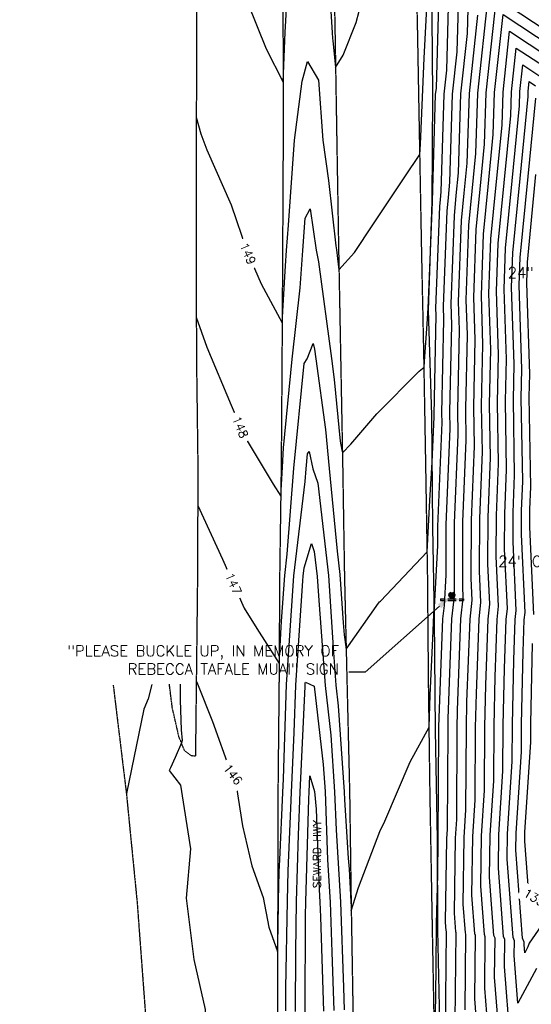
# Model space of a CAD drawing. Header units: feet. Extents: x 351431 to 355879, y 310968 to 329728.
# Tile 6 of 254: x 353309 to 353544, y 312870 to 313323. Entities that reach past the tile are written whole.
import ezdxf

# ---------------------------------------------------------------- set-up
doc = ezdxf.new("R2010")
doc.units = ezdxf.units.FT
doc.header["$MEASUREMENT"] = 0
doc.linetypes.add('D25', pattern=[0.375, 0.25, -0.125])
for name, color, linetype in [('ELTCH-EG2', 253, 'Continuous'), ('ELTCN-EG2', 251, 'Continuous'), ('ELYSP', 1, 'D25'), ('ELYSS', 2, 'Continuous'), ('ESFS', 153, 'Continuous'), ('ESMask', 155, 'Continuous'), ('ETFS', 6, 'Continuous'), ('ETRC', 2, 'Continuous'), ('ETTC', 252, 'Continuous'), ('ETUD', 4, 'Continuous')]:
    doc.layers.add(name, color=color, linetype=linetype)
doc.styles.add('ANNO-TOPO', font='simplex.shx')
doc.styles.add('L180', font='simplex.shx', dxfattribs={"height": 3.6})
doc.styles.add('L80', font='simplex', dxfattribs={"height": 4})

# ---------------------------------------------------------------- blocks, each defined once
blk = doc.blocks.new('ESIPUBSIGN')
at = {"layer": 'ESMask'}
h = blk.add_hatch(color=256, dxfattribs=at)
edge = h.paths.add_edge_path()
edge.add_arc((0, 0), 0.03, 90, 450)
for p, q in [((-0.03, 0.1047), (-0.0447, 0.1047)), ((-0.0447, 0.1047), (-0.0447, 0.066)), ((-0.03, 0.1047), (-0.03, 0.066)), ((-0.0447, 0.0381), (-0.0447, -0.0393)), ((-0.03, 0.0381), (-0.03, -0.0393)), ((-0.0447, -0.0672), (-0.0447, -0.1059)), ((-0.03, -0.0672), (-0.03, -0.1059)), ((-0.03, -0.1059), (-0.0447, -0.1059))]:
    blk.add_line(p, q)
for start, end in [(144.23142, 216.35632), (17.97024, 107.04945), (253.53828, 340.78828)]:
    blk.add_arc((0, 0), 0.03, start, end)
blk.add_solid([(-0.0447, -0.1059), (-0.03, -0.1059), (-0.0447, 0.1047), (-0.03, 0.1047)], dxfattribs=at)

msp = doc.modelspace()

# ---------------------------------------------------------------- linework, layer by layer
at = {"layer": 'ELTCH-EG2', "flags": 128}
for points, elevation in [([(353389.86, 313186.24), (353394.75, 313172.53), (353405.87, 313145.86), (353410.24, 313135.35), (353412.26, 313131), (353425.16, 313109.48), (353428.64, 313103.96), (353429.44, 313117.3), (353429.97, 313126.29), (353433.86, 313166.96), (353437.51, 313199.81), (353438.85, 313217.02), (353439.94, 313231.84), (353442.2, 313236.13), (353444.9, 313217.06), (353446.06, 313211.83), (353451.93, 313167.34), (353453.26, 313157.57), (353455.9, 313129.29), (353456.76, 313125.1), (353456.96, 313123.9), (353460.81, 313127.96), (353472.75, 313141.85), (353492.24, 313161.49), (353494.52, 313163.31), (353494.67, 313166), (353495.94, 313183.28), (353496.43, 313190.43), (353497.04, 313205.11), (353498.3, 313239.32), (353498.32, 313239.46), (353498.33, 313239.61), (353499.81, 313288.67), (353500.13, 313291.57), (353501.54, 313341.86)], 148), ([(353390.5, 313099.66), (353401.91, 313075), (353411.92, 313052.48), (353417.59, 313043.18), (353427.89, 313027.07), (353428.24, 313032.2), (353429.04, 313046.55), (353430.45, 313067.55), (353431.61, 313077.31), (353434.7, 313116.93), (353439.45, 313164.98), (353440.81, 313167.08), (353443.6, 313174.18), (353444.18, 313171.57), (353444.76, 313167.16), (353449.2, 313134.66), (353450.87, 313116.72), (353454.61, 313078.66), (353455.86, 313067.99), (353457.26, 313045.68), (353457.72, 313040.13), (353458.7, 313033.54), (353473.62, 313054.81), (353474.07, 313055.35), (353474.51, 313055.71), (353495.96, 313078.33), (353497.07, 313102.02), (353498.22, 313119.64), (353499.07, 313140.47), (353499.05, 313141.4), (353500.04, 313187.3), (353499.94, 313190.46), (353501.67, 313237.2), (353501.98, 313240.42), (353502.33, 313243.99), (353503.68, 313288.81), (353504.89, 313299.98), (353506.04, 313341.06)], 147), ([(353389.85, 313278.24), (353391.96, 313270.57), (353394.74, 313263.23), (353405.93, 313237.92), (353413.02, 313216.82), (353419.58, 313201.69), (353429.28, 313183.77), (353430.48, 313204.91), (353430.8, 313209.95), (353431.34, 313216.93), (353432.2, 313228.65), (353435.03, 313267.67), (353438.43, 313294.9), (353440.89, 313303.87), (353446, 313295.36), (353448.05, 313267.78), (353450.53, 313249.16), (353453.97, 313219.2), (353454.2, 313217.28), (353455.18, 313209.29), (353455.38, 313208.04), (353462.5, 313216.09), (353470.91, 313228.85), (353485.72, 313250.85), (353492.59, 313261.21), (353492.8, 313265.92), (353492.97, 313269.37), (353494.46, 313305.44), (353495.99, 313334.77)], 149), ([(353508.84, 312862.72), (353509.24, 312903.2), (353509.08, 312903.57), (353508.44, 312912.14), (353508.92, 312946.7), (353509.48, 312955.23), (353509.73, 312997.09), (353509.91, 313005.52), (353511.43, 313047.52), (353512.51, 313057.07), (353512.24, 313062.68), (353512.36, 313092.23), (353513.88, 313129.74), (353513.64, 313144.17), (353514.37, 313178.25), (353513.84, 313194.33), (353515.11, 313228.69), (353516.62, 313244.27), (353518.31, 313261.53), (353519.15, 313289.38), (353523.94, 313333.6)], 143), ([(353513.35, 312867.72), (353513.7, 312902.58), (353513.46, 312903.15), (353512.47, 312916.28), (353512.9, 312947.03), (353513.73, 312959.68), (353513.96, 312997.37), (353514.2, 313009.35), (353515.59, 313047.46), (353516.56, 313056.13), (353516.09, 313066.07), (353516.2, 313092.94), (353517.58, 313127.05), (353517.28, 313144.87), (353517.95, 313175.99), (353517.32, 313195.3), (353518.47, 313226.57), (353520.28, 313245.24), (353522.3, 313265.92), (353523.01, 313289.52), (353527.76, 313333.31), (353555.89, 313314.71)], 142), ([(353504.32, 312857.72), (353504.78, 312903.82), (353504.7, 312903.99), (353504.4, 312908.01), (353504.94, 312946.36), (353505.23, 312950.78), (353505.51, 312996.81), (353505.61, 313001.7), (353507.27, 313047.57), (353508.45, 313058.01), (353508.39, 313059.3), (353508.52, 313091.51), (353510.18, 313132.42), (353509.99, 313143.48), (353510.79, 313180.51), (353510.37, 313193.37), (353511.75, 313230.82), (353512.96, 313243.31), (353514.31, 313257.15), (353515.28, 313289.23), (353519.18, 313325.19)], 144), ([(353519.26, 312854.58), (353517.87, 312872.72), (353518.16, 312901.96), (353517.84, 312902.73), (353516.5, 312920.42), (353516.88, 312947.37), (353517.98, 312964.13), (353518.18, 312997.65), (353518.5, 313013.18), (353519.74, 313047.41), (353520.62, 313055.19), (353519.94, 313069.45), (353520.04, 313093.65), (353521.29, 313124.37), (353520.93, 313145.56), (353521.54, 313173.72), (353520.8, 313196.27), (353521.84, 313224.44), (353523.94, 313246.2), (353526.29, 313270.3), (353526.88, 313289.66), (353530.77, 313325.58), (353553.85, 313310.32)], 141), ([(353529.07, 312854.32), (353526.9, 312882.71), (353527.08, 312900.73), (353526.6, 312901.88), (353524.57, 312928.69), (353524.85, 312948.04), (353526.48, 312973.02), (353526.63, 312998.22), (353527.1, 313020.83), (353528.06, 313047.29), (353528.74, 313053.31), (353527.65, 313076.22), (353527.72, 313095.07), (353528.69, 313119), (353528.22, 313146.95), (353528.7, 313169.2), (353527.75, 313198.21), (353528.56, 313220.19), (353531.26, 313248.13), (353534.28, 313279.07), (353534.61, 313289.95), (353536.8, 313310.12), (353549.76, 313301.55)], 139), ([(353533.98, 312854.19), (353531.42, 312887.71), (353531.54, 312900.11), (353530.98, 312901.46), (353528.61, 312932.83), (353528.83, 312948.38), (353530.73, 312977.47), (353530.86, 312998.5), (353531.4, 313024.66), (353532.21, 313047.24), (353532.79, 313052.37), (353531.5, 313079.61), (353531.56, 313095.78), (353532.4, 313116.32), (353531.86, 313147.64), (353532.28, 313166.94), (353531.22, 313199.17), (353531.92, 313218.06), (353534.92, 313249.09), (353538.28, 313283.46), (353538.48, 313290.09), (353539.81, 313302.39), (353547.72, 313297.16)], 138), ([(353546.18, 312886.73), (353537.61, 312870.82), (353535.93, 312892.71), (353536, 312899.49), (353535.36, 312901.04), (353532.64, 312936.96), (353532.81, 312948.72), (353534.98, 312981.92), (353535.08, 312998.78), (353535.69, 313028.49), (353536.37, 313047.18), (353536.85, 313051.44), (353535.35, 313082.99), (353535.41, 313096.49), (353536.1, 313113.64), (353535.51, 313148.34), (353535.86, 313164.68), (353534.7, 313200.14), (353535.28, 313215.94), (353538.58, 313250.05), (353542.27, 313287.84), (353542.35, 313290.23), (353542.83, 313294.66), (353545.67, 313292.78)], 137), ([(353561.3, 312925.26), (353542.75, 312898.41), (353542.2, 312896.69), (353540.74, 312893.97), (353540.45, 312897.71), (353540.46, 312898.87), (353539.74, 312900.62), (353536.68, 312941.1), (353536.79, 312949.05), (353539.23, 312986.37), (353539.31, 312999.06), (353539.99, 313032.31), (353540.53, 313047.13), (353540.91, 313050.5), (353539.2, 313086.38), (353539.25, 313097.2), (353539.8, 313110.95), (353539.16, 313149.03), (353539.45, 313162.41), (353538.17, 313201.11), (353538.64, 313213.81), (353542.24, 313251.02), (353545.76, 313287)], 136), ([(353369.36, 313017.34), (353367.78, 313010.77), (353365.73, 313005.99), (353357.73, 312967.21)], 144), ([(353435.4, 312867.02), (353435.57, 312894.34), (353435.94, 312917.61), (353436.8, 312948.26), (353437.61, 312967.76), (353439.83, 313016.43)], 144)]:
    msp.add_lwpolyline(points, dxfattribs=dict(at, elevation=elevation))
at = {"layer": 'ELTCN-EG2', "flags": 128}
for points, elevation in [([(353413.3, 313331.06), (353421.93, 313309.76), (353429.7, 313294.41), (353430.64, 313317.46), (353433.62, 313367.75)], 150), ([(353450.26, 313349.15), (353452.25, 313317.29), (353452.49, 313314.48), (353452.6, 313313.57), (353453.82, 313301.15), (353457.28, 313306.78), (353463.26, 313321.79), (353466.1, 313332.38)], 150), ([(353499.68, 312864.89), (353499.99, 312886.74), (353500.27, 312907.3), (353500.74, 312929.99), (353500.96, 312946.03), (353500.98, 312946.33), (353501.28, 312996.53), (353501.31, 312997.87), (353503.12, 313047.63), (353503.8, 313053.68), (353504.58, 313067.76), (353504.68, 313090.8), (353506.47, 313135.1), (353506.34, 313142.79), (353507.21, 313182.77), (353506.89, 313192.4), (353508.39, 313232.94), (353509.3, 313242.35), (353510.32, 313252.76), (353511.41, 313289.09), (353514.41, 313316.79), (353515.05, 313339.45)], 145), ([(353524.17, 312854.45), (353522.39, 312877.72), (353522.62, 312901.34), (353522.22, 312902.31), (353520.54, 312924.55), (353520.87, 312947.71), (353522.23, 312968.57), (353522.41, 312997.93), (353522.8, 313017.01), (353523.9, 313047.35), (353524.68, 313054.25), (353523.8, 313072.84), (353523.88, 313094.36), (353524.99, 313121.69), (353524.57, 313146.25), (353525.12, 313171.46), (353524.27, 313197.24), (353525.2, 313222.31), (353527.6, 313247.16), (353530.29, 313274.69), (353530.75, 313289.8), (353533.79, 313317.85), (353551.8, 313305.93)], 140), ([(353544.97, 313049.56), (353543.05, 313089.76), (353543.09, 313097.92), (353543.51, 313108.27), (353542.8, 313149.72), (353543.03, 313160.15), (353541.65, 313202.08), (353542.01, 313211.68), (353545.9, 313251.98)], 135), ([(353547.54, 312917.94), (353542.55, 312920.93), (353540.71, 312945.24), (353540.77, 312949.39), (353543.48, 312990.82), (353543.53, 312999.34), (353544.29, 313036.14)], 135), ([(353382.45, 313017.46), (353382.52, 313010.13), (353382.93, 312996.54), (353383.37, 312991.57), (353383, 312990.52), (353380.18, 312983.79), (353378, 312979.03), (353377.43, 312977.85), (353382.67, 312971.02), (353387.12, 312941.75), (353385.2, 312919.1), (353388.65, 312890.9), (353393.86, 312867.93), (353392.51, 312845.54), (353393.78, 312815.96), (353390.87, 312790.59), (353389.84, 312763.69), (353385.18, 312730.54), (353381.98, 312714.82), (353374.27, 312685.78)], 145), ([(353431, 312867.19), (353431.06, 312877.75), (353431.7, 312917.89), (353432.09, 312931.7), (353433.58, 312967.72), (353434.84, 312995.23)], 145)]:
    msp.add_lwpolyline(points, dxfattribs=dict(at, elevation=elevation))
at = {"layer": 'ELYSP', "flags": 128}
for points in [[(353363.63, 314543.76), (353369.7, 314594.22), (353375.22, 314644.35), (353381.12, 314694.33), (353383.92, 314702.5), (353385.3, 314705.51), (353386.8, 314705.65), (353388.76, 314703.41), (353389.91, 314700.88), (353389.93, 314693.91), (353389.58, 314643.91), (353389.46, 314593.67), (353387.6, 314543.71), (353387.98, 314493.65), (353387.67, 314443.45), (353387.49, 314393.26), (353387.35, 314343.24), (353387.38, 314293.43), (353387.58, 314242.91), (353387.97, 314192.9), (353388.06, 314142.55), (353388.84, 314117.44), (353388.61, 314067.42), (353388.75, 314017.23), (353389.15, 313966.66), (353389.69, 313917.46), (353391.13, 313867.25), (353391.16, 313817.4), (353391.19, 313767.44), (353391.18, 313717.2), (353391.31, 313667.63), (353390.75, 313617.45), (353390.17, 313567.6), (353390.04, 313516.92), (353390.27, 313467.54), (353390.01, 313417.42), (353390.07, 313367.61), (353389.94, 313317.14), (353389.83, 313267.51), (353389.77, 313217.23), (353389.91, 313167.47), (353390.56, 313117.06), (353390.39, 313067.22), (353389.82, 313017.4), (353389.45, 312984.33), (353387.53, 312984.58), (353384.44, 312986.94), (353381.87, 312993.35), (353378.87, 313006.5), (353377.48, 313017.51)], [(353439.89, 313673.75), (353440.95, 313661.45), (353440.01, 313641.18), (353437.6, 313638.31), (353435.12, 313628.96), (353432.65, 313617.35), (353429.62, 313567.33), (353429.41, 313517.53), (353429.57, 313467.24), (353429.74, 313417.83), (353429.62, 313366.7), (353429.68, 313317.49), (353429.73, 313267.48), (353429.47, 313216.73), (353429.19, 313166.84), (353428.83, 313117.33), (353428.12, 313067.54), (353427.84, 313017.55), (353427.34, 312967.5), (353427.25, 312918.26), (353427.08, 312867.06), (353427.02, 312817.45), (353427.15, 312766.84), (353427.06, 312717.54), (353427.27, 312667.6), (353427.33, 312617.47), (353427.54, 312567.68), (353427.65, 312517.34), (353427.96, 312467.34), (353427.98, 312417.58), (353427.95, 312367.68), (353428.4, 312317.02), (353428.26, 312267.13), (353428.47, 312231.24), (353428.59, 312186.89), (353428.64, 312136.74), (353428.77, 312086.19), (353429.01, 312036.12), (353428.9, 311986.02), (353429.15, 311935.98), (353429.23, 311885.6), (353429.39, 311835.61), (353429.41, 311785.7), (353429.43, 311734.97), (353429.53, 311685.15), (353429.63, 311635.01), (353429.69, 311584.82), (353429.75, 311534.76), (353429.79, 311484.66), (353429.93, 311433.79), (353430.03, 311384.19), (353430.21, 311333.99), (353430.14, 311283.2), (353430.61, 311232.79), (353430.59, 311183.72), (353430.97, 311132.96), (353431.1, 311083.53), (353431.34, 311032.57)], [(353351.69, 313016.98), (353357.73, 312967.21), (353362.65, 312917.32), (353366.35, 312867.5), (353369.48, 312817.31), (353371.78, 312767.08), (353373.49, 312717.16), (353374.73, 312667.19), (353375.92, 312616.87), (353376.36, 312567.18), (353377.23, 312517), (353377.88, 312467.33), (353378.95, 312417.57), (353380.05, 312367.19), (353381.22, 312317.3), (353382.09, 312267.51), (353383.31, 312217.2), (353385.21, 312167.13), (353386.7, 312117.36), (353387.75, 312067.02), (353389.2, 312017.43), (353391.29, 311967.29), (353391.37, 311917.2), (353391.54, 311867.45), (353391.75, 311817.13), (353391.7, 311767.48), (353391.7, 311717.55), (353391.84, 311667.4), (353391.91, 311617.27), (353391.95, 311567.36), (353392.09, 311517.37), (353392.15, 311467.13), (353392.32, 311417.24), (353392.45, 311367.46), (353392.59, 311317.21), (353392.72, 311266.95), (353392.98, 311217.15), (353393.15, 311167.5), (353393.26, 311117.08), (353393.69, 311067.1), (353393.72, 311017.38), (353393.94, 310967.7)]]:
    msp.add_lwpolyline(points, dxfattribs=at)
msp.add_lwpolyline([(353502.26, 312282.36), (353501.97, 312317.41), (353501.96, 312367.49), (353502.22, 312417.83), (353502.09, 312467.81), (353502.04, 312517.52), (353501.84, 312567.84), (353501.67, 312617.71), (353501.1, 312667.75), (353500.88, 312717.57), (353500.54, 312767.6), (353499.97, 312817.63), (353499.05, 312867.64), (353498.12, 312918.05), (353497.24, 312967.94), (353496.57, 313017.67), (353496.14, 313067.69), (353495.32, 313117.59), (353494.44, 313167.7), (353493.4, 313217.6), (353492.47, 313267.59), (353491.56, 313317.64), (353490.51, 313367.7), (353490.45, 313384.82), (353494.23, 313389.15), (353501.93, 313395.32), (353510.91, 313396.17), (353519.39, 313395.01), (353524.55, 313392.22), (353534.34, 313381.25), (353550.88, 313363.45, 0.085353), (353632.38, 313305.4, 0.094612), (353728.24, 313282.56, 0.10022), (353827.69, 313297.97, 0.098581), (353914.97, 313350.45, 0.105913), (353976.28, 313433.12, 0.104216), (354000.05, 313534.72), (354002.35, 313576.6)], format="xyb", dxfattribs=at)
at = {"layer": 'ELYSS', "flags": 128}
msp.add_lwpolyline([(353501.91, 312855.04), (353500.85, 312904.36), (353500.66, 312946), (353499.69, 312996.42), (353499.32, 313047.68), (353498.46, 313089.65), (353498.05, 313141.21), (353496.53, 313189.51), (353498.16, 313239.41), (353498.45, 313288.61), (353497.99, 313342.5), (353498.79, 313382.83), (353506.27, 313391.36), (353518.78, 313389.78), (353529.8, 313382.67, 0.095172), (353593.34, 313319.95, 0.093176), (353684.51, 313282.77, 0.094934), (353780.11, 313277.8, 0.07348), (353865.28, 313307.94, 0.102957), (353940.71, 313365.63, 0.099229), (353987.96, 313452.97, 0.091047), (354006.65, 313545.38), (354008.98, 313577.4)], format="xyb", dxfattribs=at)
at = {"layer": 'ETFS', "linetype": 'ByBlock', "lineweight": -2}
msp.add_line((353467.38, 313023.09), (353459.88, 313023.09), dxfattribs=at)
msp.add_lwpolyline([(353501.61, 313053.32), (353467.38, 313023.09)], dxfattribs=at)
at = {"layer": 'ETFS'}
msp.add_solid([(353500.79, 313054.26), (353507.24, 313058.29), (353502.44, 313052.39)], dxfattribs=at)

# ---------------------------------------------------------------- block references
at = {"layer": 'ESFS', "xscale": 50, "yscale": 50, "zscale": 50, "rotation": 90}
msp.add_blockref('ESIPUBSIGN', (353507.24, 313058.29), dxfattribs=at)

# ---------------------------------------------------------------- texts
at = {"layer": 'ETFS', "insert": (353455.38, 313035.33), "char_height": 5, "width": 147.7484, "attachment_point": 3, "style": 'ANNO-TOPO'}
msp.add_mtext('"PLEASE BUCKLE UP, IN MEMORY OF REBECCA TAFALE MUAI" SIGN', dxfattribs=at)
at = {"layer": 'ETRC', "insert": (353443.46, 312923.62), "char_height": 3.6, "width": 35.8758, "attachment_point": 1, "rotation": 89.8207, "style": 'L180', "bg_fill": 3, "box_fill_scale": 1.5, "bg_fill_color": 256, "bg_fill_true_color": 13158600, "bg_fill_transparency": 16324528}
msp.add_mtext('SEWARD HWY', dxfattribs=at)
at = {"layer": 'ETUD', "char_height": 5, "attachment_point": 3, "style": 'ANNO-TOPO'}
for s, insert in [('24" CMP, INV=127.45', (353607.49, 313209.28)), ('24" CMP, INV=128.46', (353603.13, 313076.5))]:
    msp.add_mtext(s, dxfattribs=dict(at, insert=insert))

# ---------------------------------------------------------------- next in the draw order: linework, layer by layer
at = {"layer": 'ELTCH-EG2', "flags": 128}
for points, elevation in [([(353389.84, 313019.03), (353390.42, 313017.73), (353397.31, 313000.29), (353405.38, 312977.72), (353407.61, 312974.82), (353411.02, 312952.34), (353415.44, 312933.89), (353420.62, 312919.42), (353423.18, 312905.74), (353427.17, 312894.49), (353427.5, 312905.01), (353427.66, 312918.2), (353427.99, 312931.19), (353428.27, 312936.69), (353429.56, 312967.67), (353429.85, 312974.02), (353431.34, 313017.35), (353432.53, 313035.32), (353434.67, 313067.33), (353439.82, 313110.77), (353440.27, 313116.53), (353440.96, 313123.51), (353441.65, 313124.59), (353443.35, 313116.51), (353445.65, 313109.96), (353450.64, 313067.52), (353452.73, 313034.28), (353454, 313017.01), (353455.1, 313007.47), (353457.78, 312967.98), (353457.91, 312964.25), (353459.58, 312937.55), (353460.07, 312932.46), (353460.86, 312917.5), (353460.95, 312915.04), (353461.03, 312913.21), (353461.84, 312916.2), (353464.42, 312923.99), (353474.21, 312949.67), (353476.4, 312954.5), (353488.1, 312981.72), (353496.84, 312997.78), (353497.33, 313012.5), (353498.49, 313038.58), (353499.03, 313049.5), (353499.21, 313052.85), (353500.8, 313081.28), (353500.83, 313090.09), (353502.77, 313137.79), (353502.7, 313142.09), (353503.63, 313185.03), (353503.42, 313191.43), (353505.03, 313235.07), (353505.64, 313241.38), (353506.32, 313248.38), (353507.55, 313288.95), (353509.65, 313308.38), (353510.55, 313340.26)], 146), ([(353439.83, 313016.43), (353439.84, 313016.86), (353439.91, 313017.91), (353440.04, 313018.4), (353444.01, 313016.63), (353448.16, 312980.56), (353449.01, 312968.12), (353450.15, 312936.76), (353451.37, 312917.25), (353452.14, 312894.2), (353453.03, 312867.37)], 144), ([(353439.81, 312866.86), (353440.08, 312910.93), (353440.18, 312917.34), (353441.51, 312964.83), (353441.63, 312967.81), (353441.98, 312975.42), (353444.17, 312968.07), (353444.92, 312960.03), (353446.27, 312923.01), (353446.63, 312917.24), (353446.86, 312910.42), (353448.29, 312867.03)], 143)]:
    msp.add_lwpolyline(points, dxfattribs=dict(at, elevation=elevation))
at = {"layer": 'ELTCN-EG2', "elevation": 145, "flags": 128}
msp.add_lwpolyline([(353434.84, 312995.23), (353435.59, 313017.11), (353438.76, 313065.03), (353438.9, 313067.12), (353439.35, 313070.95), (353442.78, 313082.16), (353444.07, 313078.51), (353445.42, 313067.04), (353445.98, 313058.07), (353449, 313016.82), (353451.63, 312994.01), (353453.39, 312968.05), (353454.03, 312950.51), (353456.1, 312917.26), (353457.42, 312877.98), (353457.76, 312867.71)], dxfattribs=at)
at = {"layer": 'ELYSP', "flags": 128}
msp.add_lwpolyline([(353439.89, 313673.75), (353443.83, 313672.88), (353445.78, 313661.45), (353447.16, 313641.71), (353447.9, 313638.49), (353447.99, 313617.57), (353449.22, 313567.46), (353450.18, 313517.58), (353450.82, 313467.88), (353451.57, 313418.1), (353452.62, 313367.02), (353453.55, 313317.44), (353454.37, 313267.67), (353455.21, 313217.38), (353456.15, 313167.3), (353457.09, 313117.22), (353457.88, 313068.04), (353459.08, 313017.31), (353460.26, 312967.89), (353460.96, 312917.52), (353461.79, 312867.95), (353462.5, 312817.6), (353463.05, 312767.7), (353463.32, 312717.17), (353463.54, 312667.84), (353463.69, 312617.57), (353463.77, 312567.31), (353464.06, 312517.43), (353464.07, 312467.56), (353464.26, 312417.72), (353464.4, 312367.18), (353464.59, 312317.42), (353464.76, 312267.38), (353464.69, 312233.51), (353464.7, 312183.77), (353464.84, 312133.75), (353464.74, 312083.18), (353464.7, 312033.53), (353464.23, 311983.66), (353463.54, 311932.95), (353464.28, 311882.96), (353464.25, 311832.49), (353464.45, 311782.42), (353464.67, 311731.78), (353465.07, 311682.13), (353465.59, 311632.32), (353465.72, 311581.71), (353466.2, 311531.79), (353466.49, 311481.84), (353466.84, 311431.17), (353467.01, 311380.7), (353467.03, 311331.23), (353467.27, 311280.78), (353467.52, 311230.48), (353467.84, 311180.18), (353467.76, 311129.98), (353467.78, 311080.07), (353467.94, 311029.98)], dxfattribs=at)

# ---------------------------------------------------------------- next in the draw order: texts
at = {"layer": 'ETTC', "insert": (353545.14, 312919.38, 135), "char_height": 4, "attachment_point": 5, "rotation": 329.0536, "style": 'L80', "bg_fill": 3, "box_fill_scale": 1.5, "bg_fill_color": 256, "bg_fill_true_color": 13158600, "bg_fill_transparency": 9497728}
msp.add_mtext('{135}', dxfattribs=at)

# ---------------------------------------------------------------- next in the draw order: texts
at = {"layer": 'ETTC', "char_height": 4, "attachment_point": 5, "style": 'L80', "bg_fill": 3, "box_fill_scale": 1.5, "bg_fill_color": 256, "bg_fill_true_color": 13158600}
for s, insert, rotation, bg_fill_transparency in [('{149}', (353413.57, 313215.55, 149), 293.4414, 9497652), ('{148}', (353410.07, 313135.74, 148), 292.5458, 4408641), ('{147}', (353406.92, 313063.73, 147), 293.9631, 5065028), ('{146}', (353406.71, 312975.98, 146), 307.4567, 9495728)]:
    msp.add_mtext(s, dxfattribs=dict(at, insert=insert, rotation=rotation, bg_fill_transparency=bg_fill_transparency))

doc.saveas('drawing.dxf')
